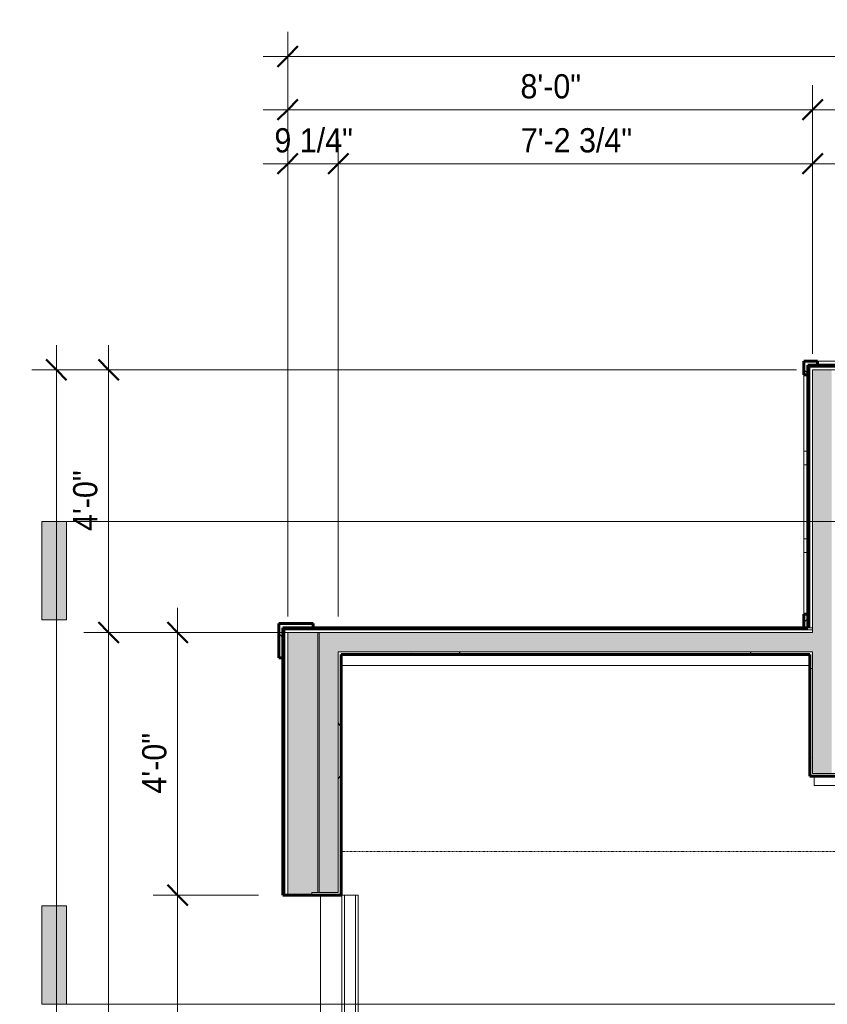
# Model space of a CAD drawing. Header units: inches. Extents: x -655 to 119, y -287 to 603.
# Tile 19 of 22: x -655 to -508, y 388 to 568. Entities that reach past the tile are written whole.
import ezdxf

# ---------------------------------------------------------------- set-up
doc = ezdxf.new("R2010")
doc.units = ezdxf.units.IN
doc.header["$MEASUREMENT"] = 0
doc.linetypes.add('3B Center Short', pattern=[0.59375, 0.375, -0.0625, 0.09375, -0.0625])
doc.linetypes.add('Dash 1_16_', pattern=[0.125, 0.0625, -0.0625])
for name, color, linetype, lineweight in [('A-ANNO-DIMS', 1, 'Continuous', 9), ('A-ANNO-DIMS-48', 1, 'Continuous', 9), ('A-ANNO-SYMB', 6, 'Continuous', 9), ('A-DETL-MBND', 5, 'Continuous', 9), ('A-DOOR', 1, 'Continuous', 18), ('A-WALL', 2, 'Continuous', 18), ('A-WALL-MBNI', 2, 'Continuous', 18), ('A-WALL-PATT', 2, 'Continuous', 60), ('I-WALL', 2, 'Continuous', 18), ('S-FNDN-FTNG', 4, 'Continuous', 18)]:
    doc.layers.add(name, color=color, linetype=linetype, lineweight=lineweight)
doc.styles.add('Arial_1', font='arial.ttf', dxfattribs={"width": 0.9, "height": 4.425898})
doc.dimstyles.new('Linear_-_3_32__Arial_2', dxfattribs={"dimscale": 12, "dimtxt": 4.5, "dimasz": 0.3125, "dimexe": 0.375, "dimexo": 0.375, "dimgap": 0.0625, "dimtad": 1, "dimdec": 3, "dimrnd": 0.125, "dimzin": 3, "dimdsep": 46, "dimlunit": 4, "dimtxsty": 'Arial_1', "dimblk1": 'OBLIQUE', "dimblk2": 'OBLIQUE', "dimsah": 1, "dimcen": 0.09, "dimdle": 0.375, "dimazin": 0, "dimtfac": 1, "dimtdec": 3, "dimtix": 1, "dimtmove": 0, "dimatfit": 3, "dimfxl": 1, "dimtvp": 1, "dimfrac": 2, "dimtolj": 1, "dimtzin": 0, "dimarcsym": 2})
doc.dimstyles.new('Linear_-_3_32__Arial_Utility_Plans', dxfattribs={"dimscale": 12, "dimtxt": 4.5, "dimasz": 0.1875, "dimexe": 0.375, "dimexo": 0.375, "dimgap": 0.0625, "dimtad": 1, "dimrnd": 0.25, "dimzin": 3, "dimdsep": 46, "dimlunit": 4, "dimtxsty": 'Arial_1', "dimblk1": 'OBLIQUE', "dimblk2": 'OBLIQUE', "dimsah": 1, "dimcen": 0.09, "dimdle": 0.375, "dimazin": 0, "dimtfac": 1, "dimtix": 1, "dimtmove": 0, "dimatfit": 3, "dimfxl": 1, "dimtvp": 1, "dimfrac": 2, "dimtolj": 1, "dimtzin": 0, "dimarcsym": 2})
pattern_1 = [(135, (0, 0), (-4.006467, -4.006467), [])]
pattern_2 = [(0, (0, 0), (15.36, 3.84), [0.634, -10.886, 0.634, -10.886, -61.44]), (0, (0, 0), (15.36, 3.84), [-23.04, 0.634, -22.406, 0.634, -10.886, -26.88]), (0, (0, 0), (15.36, 3.84), [-57.6, 0.634, -7.046, 0.634, -18.566]), (120, (5.76, 1.92), (-11.005538, 11.38215), [0.634, -10.886, 0.634, -10.886, -61.44]), (120, (5.76, 1.92), (-11.005538, 11.38215), [-23.04, 0.634, -22.406, 0.634, -10.886, -26.88]), (120, (5.76, 1.92), (-11.005538, 11.38215), [-57.6, 0.634, -7.046, 0.634, -18.566]), (240, (7.68, 9.6), (-4.354462, -15.22215), [0.634, -10.886, 0.634, -10.886, -61.44]), (240, (7.68, 9.6), (-4.354462, -15.22215), [-23.04, 0.634, -22.406, 0.634, -10.886, -26.88]), (240, (7.68, 9.6), (-4.354462, -15.22215), [-57.6, 0.634, -7.046, 0.634, -18.566])]
pattern_3 = [(45, (0, 0), (-4.006467, 4.006467), []), (135, (0, 0), (-4.006467, -4.006467), [])]

# ---------------------------------------------------------------- blocks, each defined once
blk = doc.blocks.new('Upward sectional garage door - 16080-OH-2277246-First Floor Plan')
at = {"layer": 'A-DOOR', "linetype": 'Dash 1_16_', "lineweight": 9}
for p, q in [((-104, -101.3125), (-104, -5.3125)), ((104, -5.3125), (104, -101.3125)), ((104, -101.3125), (-104, -101.3125))]:
    blk.add_line(p, q, dxfattribs=at)
at = {"layer": 'A-DOOR'}
for p, q in [((-96, -8.4375), (-96, -5.4375)), ((-96, -5.4375), (96, -5.4375)), ((-96, -5.9375), (96, -5.9375)), ((96, -5.4375), (96, -8.4375)), ((-96, -7.9375), (96, -7.9375)), ((-96, -8.4375), (96, -8.4375))]:
    blk.add_line(p, q, dxfattribs=at)
blk = doc.blocks.new('Garage Slab Stem Wall - Slab Plan-2085818-First Floor Plan')
at = {"layer": 'A-DETL-MBND'}
blk.add_line((-510.79, 449.83), (-596.54, 449.83), dxfattribs=at)
blk = doc.blocks.new('Garage Slab Mech Room - Garage Slab Mech Room-2087739-First Floor Plan')
at = {"layer": 'A-DETL-MBND'}
for p, q in [((-510, 429.58), (-510, 427.88)), ((-475.16, 427.88), (-510, 427.88)), ((-407.75, 427.88), (-472.82, 427.88)), ((-372.29, 427.88), (-405.41, 427.88))]:
    blk.add_line(p, q, dxfattribs=at)
blk = doc.blocks.new('Garage Slab - Garage Slab-2090592-First Floor Plan')
at = {"layer": 'A-DETL-MBND'}
blk.add_line((-600.29, 407.83), (-600.29, 215.83), dxfattribs=at)
blk = doc.blocks.new('Section - 3_32_ x 3_8_-54337-First Floor Plan')
at = {"layer": 'A-ANNO-SYMB'}
blk.add_hatch(color=256, dxfattribs=at).paths.add_polyline_path([(0, 0.375), (0, 0), (-0.09375, 0), (-0.09375, 0.375)], flags=0)
for p, q in [((0, 0.375), (-0.09375, 0.375)), ((-0.09375, 0.375), (-0.09375, 0)), ((0, 0), (0, 0.375)), ((-0.09375, 0), (0, 0))]:
    blk.add_line(p, q, dxfattribs=at)
blk = doc.blocks.new('DIMBLOCK2-First Floor Plan')
at = {"layer": 'A-ANNO-DIMS-48', "transparency": 16777216}
for p, q in [((-606.29, 458.77), (-606.29, 565.63)), ((-366.29, 506.77), (-366.29, 565.63)), ((-610.79, 561.13), (-361.79, 561.13)), ((-606.29, 561.13), (-606.29, 458.77)), ((-366.29, 561.13), (-366.29, 506.77))]:
    blk.add_line(p, q, dxfattribs=at)
at = {"layer": 'A-ANNO-DIMS-48', "lineweight": 50, "transparency": 16777216}
for p, q in [((-606.29, 561.13), (-604.41, 563)), ((-366.29, 561.13), (-364.41, 563)), ((-606.29, 561.13), (-608.16, 559.25)), ((-366.29, 561.13), (-368.16, 559.25))]:
    blk.add_line(p, q, dxfattribs=at)
at = {"layer": 'A-ANNO-DIMS-48', "color": 0, "transparency": 16777216, "insert": (-493.24, 567.62), "char_height": 4.426, "width": 16.6985, "attachment_point": 1, "line_spacing_factor": 0.938532, "style": 'Arial_1'}
blk.add_mtext('20\'-0"', dxfattribs=at)
blk = doc.blocks.new('_Oblique')
at = {"color": 0, "linetype": 'ByBlock', "lineweight": -2}
blk.add_line((-0.5, -0.5), (0.5, 0.5), dxfattribs=at)
blk = doc.blocks.new('DIMBLOCK3-First Floor Plan')
at = {"layer": 'A-ANNO-DIMS-48', "transparency": 16777216}
for p, q in [((-648.59, 187.33), (-648.59, 508.33)), ((-513.22, 503.83), (-653.09, 503.83)), ((-648.59, 503.83), (-513.22, 503.83)), ((-606.35, 191.83), (-653.09, 191.83)), ((-648.59, 191.83), (-606.35, 191.83))]:
    blk.add_line(p, q, dxfattribs=at)
at = {"layer": 'A-ANNO-DIMS-48', "lineweight": 50, "transparency": 16777216}
for p, q in [((-648.59, 503.83), (-650.47, 505.71)), ((-648.59, 503.83), (-646.72, 501.96)), ((-648.59, 191.83), (-650.47, 193.71)), ((-648.59, 191.83), (-646.72, 189.96))]:
    blk.add_line(p, q, dxfattribs=at)
at = {"layer": 'A-ANNO-DIMS-48', "color": 0, "transparency": 16777216, "insert": (-655.08, 340.87), "char_height": 4.426, "width": 16.6985, "attachment_point": 1, "rotation": 90, "line_spacing_factor": 0.938532, "style": 'Arial_1'}
blk.add_mtext('26\'-0"', dxfattribs=at)
blk = doc.blocks.new('DIMBLOCK12-First Floor Plan')
at = {"layer": 'A-ANNO-DIMS-48', "lineweight": 50, "transparency": 16777216}
for p, q in [((-639.05, 455.83), (-640.92, 457.71)), ((-639.05, 455.83), (-637.17, 453.96)), ((-639.05, 191.83), (-640.92, 193.71)), ((-639.05, 191.83), (-637.17, 189.96))]:
    blk.add_line(p, q, dxfattribs=at)
at = {"layer": 'A-ANNO-DIMS-48', "transparency": 16777216}
for p, q in [((-606.35, 455.83), (-643.55, 455.83)), ((-639.05, 187.33), (-639.05, 455.83)), ((-639.05, 455.83), (-606.35, 455.83)), ((-606.35, 191.83), (-643.55, 191.83)), ((-639.05, 191.83), (-606.35, 191.83))]:
    blk.add_line(p, q, dxfattribs=at)
at = {"layer": 'A-ANNO-DIMS-48', "color": 0, "transparency": 16777216, "insert": (-645.54, 316.87), "char_height": 4.426, "width": 16.6985, "attachment_point": 1, "rotation": 90, "line_spacing_factor": 0.938532, "style": 'Arial_1'}
blk.add_mtext('22\'-0"', dxfattribs=at)
blk = doc.blocks.new('DIMBLOCK13-First Floor Plan')
at = {"layer": 'A-ANNO-DIMS-48', "transparency": 16777216}
for p, q in [((-639.05, 455.83), (-639.05, 508.33)), ((-513.22, 503.83), (-643.55, 503.83)), ((-639.05, 503.83), (-513.22, 503.83)), ((-606.35, 455.83), (-643.55, 455.83)), ((-639.05, 455.83), (-606.35, 455.83))]:
    blk.add_line(p, q, dxfattribs=at)
at = {"layer": 'A-ANNO-DIMS-48', "lineweight": 50, "transparency": 16777216}
for p, q in [((-639.05, 503.83), (-640.92, 505.71)), ((-639.05, 503.83), (-637.17, 501.96)), ((-639.05, 455.83), (-640.92, 457.71)), ((-639.05, 455.83), (-637.17, 453.96))]:
    blk.add_line(p, q, dxfattribs=at)
at = {"layer": 'A-ANNO-DIMS-48', "color": 0, "transparency": 16777216, "insert": (-645.54, 474.4), "char_height": 4.426, "width": 13.0431, "attachment_point": 1, "rotation": 90, "line_spacing_factor": 0.938532, "style": 'Arial_1'}
blk.add_mtext('4\'-0"', dxfattribs=at)
blk = doc.blocks.new('DIMBLOCK14-First Floor Plan')
at = {"layer": 'A-ANNO-DIMS-48', "transparency": 16777216}
for p, q in [((-606.29, 458.77), (-606.29, 555.9)), ((-510.29, 506.77), (-510.29, 555.9)), ((-610.79, 551.4), (-510.29, 551.4)), ((-606.29, 551.4), (-606.29, 458.77)), ((-510.29, 551.4), (-510.29, 506.77))]:
    blk.add_line(p, q, dxfattribs=at)
at = {"layer": 'A-ANNO-DIMS-48', "lineweight": 50, "transparency": 16777216}
for p, q in [((-606.29, 551.4), (-604.41, 553.27)), ((-510.29, 551.4), (-508.41, 553.27)), ((-606.29, 551.4), (-608.16, 549.52)), ((-510.29, 551.4), (-512.16, 549.52))]:
    blk.add_line(p, q, dxfattribs=at)
at = {"layer": 'A-ANNO-DIMS-48', "color": 0, "transparency": 16777216, "insert": (-563.72, 557.89), "char_height": 4.426, "width": 13.0431, "attachment_point": 1, "line_spacing_factor": 0.938532, "style": 'Arial_1'}
blk.add_mtext('8\'-0"', dxfattribs=at)
blk = doc.blocks.new('DIMBLOCK15-First Floor Plan')
at = {"layer": 'A-ANNO-DIMS-48', "transparency": 16777216}
for p, q in [((-510.29, 506.77), (-510.29, 555.9)), ((-366.29, 506.77), (-366.29, 555.9)), ((-510.29, 551.4), (-361.79, 551.4)), ((-510.29, 551.4), (-510.29, 506.77)), ((-366.29, 551.4), (-366.29, 506.77))]:
    blk.add_line(p, q, dxfattribs=at)
at = {"layer": 'A-ANNO-DIMS-48', "lineweight": 50, "transparency": 16777216}
for p, q in [((-510.29, 551.4), (-508.41, 553.27)), ((-366.29, 551.4), (-364.41, 553.27)), ((-510.29, 551.4), (-512.16, 549.52)), ((-366.29, 551.4), (-368.16, 549.52))]:
    blk.add_line(p, q, dxfattribs=at)
at = {"layer": 'A-ANNO-DIMS-48', "color": 0, "transparency": 16777216, "insert": (-445.24, 557.89), "char_height": 4.426, "width": 16.6985, "attachment_point": 1, "line_spacing_factor": 0.938532, "style": 'Arial_1'}
blk.add_mtext('12\'-0"', dxfattribs=at)
blk = doc.blocks.new('DIMBLOCK16-First Floor Plan')
at = {"layer": 'A-ANNO-DIMS-48', "transparency": 16777216}
for p, q in [((-606.29, 458.77), (-606.29, 546.03)), ((-597.04, 458.77), (-597.04, 546.03)), ((-610.79, 541.53), (-597.04, 541.53)), ((-606.29, 541.53), (-606.29, 458.77)), ((-597.04, 541.53), (-597.04, 458.77))]:
    blk.add_line(p, q, dxfattribs=at)
at = {"layer": 'A-ANNO-DIMS-48', "lineweight": 50, "transparency": 16777216}
for p, q in [((-606.29, 541.53), (-604.41, 543.41)), ((-597.04, 541.53), (-595.16, 543.41)), ((-606.29, 541.53), (-608.16, 539.66)), ((-597.04, 541.53), (-598.91, 539.66))]:
    blk.add_line(p, q, dxfattribs=at)
at = {"layer": 'A-ANNO-DIMS-48', "color": 0, "transparency": 16777216, "insert": (-608.72, 548.02), "char_height": 4.426, "width": 16.9477, "attachment_point": 1, "line_spacing_factor": 0.938532, "style": 'Arial_1'}
blk.add_mtext('9 1/4"', dxfattribs=at)
blk = doc.blocks.new('DIMBLOCK17-First Floor Plan')
at = {"layer": 'A-ANNO-DIMS-48', "transparency": 16777216}
for p, q in [((-597.04, 458.77), (-597.04, 546.03)), ((-510.29, 506.77), (-510.29, 546.03)), ((-597.04, 541.53), (-505.79, 541.53)), ((-597.04, 541.53), (-597.04, 458.77)), ((-510.29, 541.53), (-510.29, 506.77))]:
    blk.add_line(p, q, dxfattribs=at)
at = {"layer": 'A-ANNO-DIMS-48', "lineweight": 50, "transparency": 16777216}
for p, q in [((-597.04, 541.53), (-595.16, 543.41)), ((-510.29, 541.53), (-508.41, 543.41)), ((-597.04, 541.53), (-598.91, 539.66)), ((-510.29, 541.53), (-512.16, 539.66))]:
    blk.add_line(p, q, dxfattribs=at)
at = {"layer": 'A-ANNO-DIMS-48', "color": 0, "transparency": 16777216, "insert": (-563.66, 548.02), "char_height": 4.426, "width": 24.0092, "attachment_point": 1, "line_spacing_factor": 0.938532, "style": 'Arial_1'}
blk.add_mtext('7\'-2 3/4"', dxfattribs=at)
blk = doc.blocks.new('DIMBLOCK87-First Floor Plan')
at = {"layer": 'A-ANNO-DIMS-48', "lineweight": 50, "transparency": 16777216}
for p, q in [((-626.42, 407.83), (-628.29, 409.71)), ((-626.42, 407.83), (-624.54, 405.96)), ((-626.42, 217.21), (-628.29, 219.08)), ((-626.42, 217.21), (-624.54, 215.33))]:
    blk.add_line(p, q, dxfattribs=at)
at = {"layer": 'A-ANNO-DIMS-48', "transparency": 16777216}
for p, q in [((-611.66, 407.83), (-630.92, 407.83)), ((-626.42, 217.21), (-626.42, 407.83)), ((-626.42, 407.83), (-611.66, 407.83)), ((-611.66, 217.21), (-630.92, 217.21)), ((-626.42, 217.21), (-611.66, 217.21))]:
    blk.add_line(p, q, dxfattribs=at)
at = {"layer": 'A-ANNO-DIMS-48', "color": 0, "transparency": 16777216, "insert": (-632.91, 299.47), "char_height": 4.4259, "width": 31.32, "attachment_point": 1, "rotation": 90, "line_spacing_factor": 0.938532, "style": 'Arial_1'}
blk.add_mtext('15\'-10 5/8"', dxfattribs=at)
blk = doc.blocks.new('DIMBLOCK88-First Floor Plan')
at = {"layer": 'A-ANNO-DIMS-48', "transparency": 16777216}
for p, q in [((-626.42, 407.83), (-626.42, 460.33)), ((-606.35, 455.83), (-630.92, 455.83)), ((-626.42, 455.83), (-606.35, 455.83)), ((-611.66, 407.83), (-630.92, 407.83)), ((-626.42, 407.83), (-611.66, 407.83))]:
    blk.add_line(p, q, dxfattribs=at)
at = {"layer": 'A-ANNO-DIMS-48', "lineweight": 50, "transparency": 16777216}
for p, q in [((-626.42, 455.83), (-628.29, 457.71)), ((-626.42, 455.83), (-624.54, 453.96)), ((-626.42, 407.83), (-628.29, 409.71)), ((-626.42, 407.83), (-624.54, 405.96))]:
    blk.add_line(p, q, dxfattribs=at)
at = {"layer": 'A-ANNO-DIMS-48', "color": 0, "transparency": 16777216, "insert": (-632.91, 426.4), "char_height": 4.426, "width": 13.0431, "attachment_point": 1, "rotation": 90, "line_spacing_factor": 0.938532, "style": 'Arial_1'}
blk.add_mtext('4\'-0"', dxfattribs=at)
blk = doc.blocks.new('DIMBLOCK94-First Floor Plan')
at = {"layer": 'A-ANNO-DIMS-48', "transparency": 16777216}
for p, q in [((-510.29, 506.77), (-510.29, 546.03)), ((-440.29, 397.62), (-440.29, 546.03)), ((-514.79, 541.53), (-440.29, 541.53)), ((-510.29, 541.53), (-510.29, 506.77))]:
    blk.add_line(p, q, dxfattribs=at)
at = {"layer": 'A-ANNO-DIMS-48', "lineweight": 50, "transparency": 16777216}
for p, q in [((-510.29, 541.53), (-508.41, 543.41)), ((-440.29, 541.53), (-439.16, 542.66)), ((-510.29, 541.53), (-512.16, 539.66)), ((-440.29, 541.53), (-441.41, 540.41))]:
    blk.add_line(p, q, dxfattribs=at)
at = {"layer": 'A-ANNO-DIMS-48', "linetype": '3B Center Short', "transparency": 16777216}
blk.add_line((-440.29, 541.53), (-440.29, 397.62), dxfattribs=at)
at = {"layer": 'A-ANNO-DIMS-48', "color": 0, "transparency": 16777216, "insert": (-482.24, 548.02), "char_height": 4.426, "width": 16.6985, "attachment_point": 1, "line_spacing_factor": 0.938532, "style": 'Arial_1'}
blk.add_mtext('5\'-10"', dxfattribs=at)

msp = doc.modelspace()

# ---------------------------------------------------------------- hatches: boundary and pattern name
at = {"layer": 'A-WALL-PATT', "lineweight": 9}
h = msp.add_hatch(dxfattribs=at)
h.set_pattern_fill('FP_3', color=256, style=0, pattern_type=2)
h.set_pattern_definition(pattern_3)
h.paths.add_polyline_path([(-511.9111, 502.9571), (-511.1611, 502.9571), (-511.1611, 504.7071), (-509.4111, 504.7071), (-509.4111, 505.4571), (-511.9111, 505.4571), (-511.9111, 503.8321)], flags=0)
at = {"layer": 'A-WALL-PATT'}
for points in [[(-509.2445, 454.2696), (-506.7861, 454.2696), (-506.7861, 503.8321), (-510.2861, 503.8321), (-510.2861, 454.2696), (-509.3147, 454.2696)], [(-589.6053, 452.3321), (-510.2861, 452.3321), (-510.2861, 455.8321), (-597.0361, 455.8321), (-597.0361, 452.3321), (-594.2861, 452.3321)], [(-506.7861, 430.0821), (-506.7861, 454.2696), (-510.2861, 454.2696), (-510.2861, 430.0821), (-508.8622, 430.0821)]]:
    msp.add_hatch(color=256, dxfattribs=at).paths.add_polyline_path(points, flags=0)
at = {"layer": 'A-WALL-PATT', "lineweight": 9}
h = msp.add_hatch(dxfattribs=at)
h.set_pattern_fill('FP_3', color=256, style=0, pattern_type=2)
h.set_pattern_definition(pattern_3)
h.paths.add_polyline_path([(-511.1611, 456.7071), (-511.1611, 459.2071), (-511.9111, 459.2071), (-511.9111, 456.7071)], flags=0)
h = msp.add_hatch(dxfattribs=at)
h.set_pattern_fill('FP_3', color=256, style=0, pattern_type=2)
h.set_pattern_definition(pattern_3)
h.paths.add_polyline_path([(-607.4477, 451.2071), (-607.1611, 451.2071), (-607.1611, 456.7071), (-601.6611, 456.7071), (-601.6611, 457.4571), (-607.9111, 457.4571), (-607.9111, 451.2071)], flags=0)
h = msp.add_hatch(dxfattribs=at)
h.set_pattern_fill('FP_2', color=256, style=0, pattern_type=2)
h.set_pattern_definition(pattern_1)
h.paths.add_polyline_path([(-606.7861, 190.9571), (-606.7861, 215.8321), (-607.1611, 215.8321), (-607.1611, 190.9571)], flags=0)
h.paths.add_polyline_path([(-606.7861, 407.8321), (-606.7861, 456.7071), (-607.1611, 456.7071), (-607.1611, 407.8321)], flags=0)
h = msp.add_hatch(dxfattribs=at)
h.set_pattern_fill('FP_2', color=256, style=0, pattern_type=2)
h.set_pattern_definition(pattern_1)
h.paths.add_polyline_path([(-510.2861, 456.3321), (-510.2861, 456.7071), (-606.7861, 456.7071), (-606.7861, 456.3321), (-510.3162, 456.3321)], flags=0)
at = {"layer": 'A-WALL-PATT'}
h = msp.add_hatch(color=256, dxfattribs=at)
h.paths.add_polyline_path([(-606.2861, 191.8321), (-600.7861, 191.8321), (-600.7861, 215.3321), (-601.8486, 215.3321), (-601.8486, 215.8321), (-606.2861, 215.8321), (-606.2861, 197.8321)], flags=0)
h.paths.add_polyline_path([(-601.8486, 407.8321), (-601.8486, 408.3321), (-600.7861, 408.3321), (-600.7861, 455.8321), (-606.2861, 455.8321), (-606.2861, 407.8321), (-601.8598, 407.8321)], flags=0)
h = msp.add_hatch(color=256, dxfattribs=at)
h.paths.add_polyline_path([(-597.0361, 191.8321), (-597.0361, 215.3321), (-600.5361, 215.3321), (-600.5361, 191.8321), (-600.2861, 191.8321)], flags=0)
h.paths.add_polyline_path([(-600.5361, 408.3321), (-597.0361, 408.3321), (-597.0361, 455.8321), (-600.5361, 455.8321), (-600.5361, 427.6181)], flags=0)
at = {"layer": 'A-WALL-PATT', "lineweight": 9}
h = msp.add_hatch(dxfattribs=at)
h.set_pattern_fill('FP_1', color=256, style=0, pattern_type=2)
h.set_pattern_definition(pattern_2)
h.paths.add_polyline_path([(-596.5361, 195.3321), (-596.5361, 215.8321), (-601.8486, 215.8321), (-601.8486, 215.3321), (-597.0361, 215.3321), (-597.0361, 195.3321)], flags=0)
h.paths.add_polyline_path([(-600.5361, 407.8321), (-596.5361, 407.8321), (-596.5361, 452.3321), (-597.0361, 452.3321), (-597.0361, 408.3321), (-601.8486, 408.3321), (-601.8486, 407.8321), (-600.7861, 407.8321)], flags=0)
h = msp.add_hatch(dxfattribs=at)
h.set_pattern_fill('FP_1', color=256, style=0, pattern_type=2)
h.set_pattern_definition(pattern_2)
h.paths.add_polyline_path([(-589.6053, 451.8321), (-510.7861, 451.8321), (-510.7861, 452.3321), (-596.5361, 452.3321), (-596.5361, 451.8321), (-594.2861, 451.8321)], flags=0)
h = msp.add_hatch(dxfattribs=at)
h.set_pattern_fill('FP_1', color=256, style=0, pattern_type=2)
h.set_pattern_definition(pattern_2)
h.paths.add_polyline_path([(-510.7861, 429.5821), (-510.2861, 429.5821), (-510.2861, 452.3321), (-510.7861, 452.3321), (-510.7861, 430.0821)], flags=0)
h = msp.add_hatch(dxfattribs=at)
h.set_pattern_fill('FP_1', color=256, style=0, pattern_type=2)
h.set_pattern_definition(pattern_2)
h.paths.add_polyline_path([(-372.2861, 429.5821), (-370.2861, 429.5821), (-370.2861, 430.0821), (-404.2861, 430.0821), (-404.2861, 429.5821), (-372.6732, 429.5821)], flags=0)
h.paths.add_polyline_path([(-509.1219, 429.5821), (-476.2861, 429.5821), (-476.2861, 430.0821), (-510.2861, 430.0821), (-510.2861, 429.5821), (-509.2809, 429.5821)], flags=0)

# ---------------------------------------------------------------- linework, layer by layer
at = {"layer": 'A-ANNO-SYMB'}
for p, q in [((-330.8089, 476.1336), (-646.7721, 476.1336)), ((-330.8089, 387.8836), (-646.7721, 387.8836))]:
    msp.add_line(p, q, dxfattribs=at)
at = {"layer": 'A-WALL', "lineweight": 60}
for p, q in [((-509.4111, 505.4571), (-511.9111, 505.4571)), ((-511.9111, 505.4571), (-511.9111, 502.9571)), ((-511.1611, 459.2071), (-511.1611, 504.7071)), ((-511.1611, 504.7071), (-509.4111, 504.7071)), ((-509.4111, 504.7071), (-509.4111, 505.4571)), ((-509.4111, 504.7071), (-365.4111, 504.7071)), ((-511.9111, 502.9571), (-511.1611, 502.9571)), ((-511.1611, 459.2071), (-511.9111, 459.2071)), ((-511.9111, 459.2071), (-511.9111, 456.7071)), ((-511.1611, 456.7071), (-511.1611, 459.2071)), ((-601.6611, 457.4571), (-607.9111, 457.4571)), ((-607.9111, 457.4571), (-607.9111, 451.2071)), ((-601.6611, 456.7071), (-601.6611, 457.4571)), ((-607.1611, 456.7071), (-601.6611, 456.7071)), ((-607.1611, 451.2071), (-607.1611, 456.7071)), ((-511.9111, 456.7071), (-511.1611, 456.7071)), ((-607.9111, 451.2071), (-607.1611, 451.2071))]:
    msp.add_line(p, q, dxfattribs=at)
at = {"layer": 'A-WALL'}
for p, q in [((-510.7861, 504.3321), (-510.7861, 456.7071)), ((-365.7861, 504.3321), (-510.7861, 504.3321)), ((-510.2861, 503.8321), (-510.2861, 455.8321)), ((-366.2861, 503.8321), (-510.2861, 503.8321))]:
    msp.add_line(p, q, dxfattribs=at)
at = {"layer": 'A-WALL-MBNI', "lineweight": 9}
for p, q in [((-496.2861, 505.4571), (-509.4111, 505.4571)), ((-511.9111, 502.9571), (-511.9111, 459.2071)), ((-511.1611, 488.9571), (-511.9111, 488.9571)), ((-511.9111, 486.4571), (-511.1611, 486.4571)), ((-511.1611, 472.9571), (-511.9111, 472.9571)), ((-511.9111, 470.4571), (-511.1611, 470.4571))]:
    msp.add_line(p, q, dxfattribs=at)
at = {"layer": 'I-WALL'}
for p, q in [((-606.7861, 456.3321), (-606.7861, 407.8321)), ((-510.2861, 456.3321), (-606.7861, 456.3321)), ((-606.2861, 455.8321), (-606.2861, 407.8321)), ((-606.2861, 455.8321), (-510.2861, 455.8321)), ((-600.7861, 455.8321), (-600.7861, 408.3321)), ((-600.5361, 455.8321), (-600.5361, 408.3321)), ((-511.1611, 456.7071), (-510.2861, 456.7071)), ((-597.0361, 408.3321), (-597.0361, 452.3321)), ((-510.2861, 452.3321), (-597.0361, 452.3321)), ((-510.2861, 430.0821), (-510.2861, 452.3321)), ((-510.2861, 430.0821), (-476.2861, 430.0821)), ((-601.8486, 408.3321), (-597.0361, 408.3321)), ((-601.8486, 408.3321), (-601.8486, 407.8321))]:
    msp.add_line(p, q, dxfattribs=at)
at = {"layer": 'I-WALL', "lineweight": 60}
for p, q in [((-511.9111, 456.7071), (-601.6611, 456.7071)), ((-596.5361, 407.8321), (-596.5361, 451.8321)), ((-596.5361, 451.8321), (-510.7861, 451.8321)), ((-510.7861, 451.8321), (-510.7861, 429.5821)), ((-607.1611, 451.2071), (-607.1611, 407.8321)), ((-510.7861, 429.5821), (-476.2861, 429.5821)), ((-607.1611, 407.8321), (-596.5361, 407.8321))]:
    msp.add_line(p, q, dxfattribs=at)

# ---------------------------------------------------------------- block references
at = {"layer": 'A-ANNO-SYMB', "extrusion": (0, 0, -1), "xscale": 47.99999999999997, "yscale": 47.99999999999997, "zscale": 47.99999999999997, "rotation": 180}
msp.add_blockref('Section - 3_32_ x 3_8_-54337-First Floor Plan', (646.7721, 476.1336), dxfattribs=at)
at = {"layer": 'A-ANNO-SYMB', "xscale": 47.99999999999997, "yscale": 47.99999999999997, "zscale": 47.99999999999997}
msp.add_blockref('Section - 3_32_ x 3_8_-54337-First Floor Plan', (-646.7721, 387.8836), dxfattribs=at)
at = {"layer": 'A-DOOR', "rotation": 89.99999999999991}
msp.add_blockref('Upward sectional garage door - 16080-OH-2277246-First Floor Plan', (-601.8486, 311.8321), dxfattribs=at)
at = {"layer": 'S-FNDN-FTNG', "lineweight": 9}
for name in ['Garage Slab Stem Wall - Slab Plan-2085818-First Floor Plan', 'Garage Slab Mech Room - Garage Slab Mech Room-2087739-First Floor Plan', 'Garage Slab - Garage Slab-2090592-First Floor Plan']:
    msp.add_blockref(name, (0, 0), dxfattribs=at)

# ---------------------------------------------------------------- dimensions: what is measured, and where the dimension line sits
at = {"layer": 'A-ANNO-DIMS'}
for base, p1, p2, dimstyle, override, picture, middle in [((-366.2861, 561.1266), (-606.2861, 454.2696), (-366.2861, 502.2696), 'Linear_-_3_32__Arial_2', {"dimpost": '<>', "dimfxl": 244.752937}, 'DIMBLOCK2-First Floor Plan', (-486.2861, 564.1364)), ((-510.2861, 551.3978), (-606.2861, 454.2696), (-510.2861, 502.2696), 'Linear_-_3_32__Arial_2', {"dimpost": '<>', "dimfxl": 107.331263}, 'DIMBLOCK14-First Floor Plan', (-558.2861, 554.4075)), ((-366.2861, 551.3978), (-510.2861, 502.2696), (-366.2861, 502.2696), 'Linear_-_3_32__Arial_2', {"dimpost": '<>', "dimfxl": 144}, 'DIMBLOCK15-First Floor Plan', (-438.2861, 554.4075)), ((-597.0361, 541.5306), (-606.2861, 454.2696), (-597.0361, 454.2696), 'Linear_-_3_32__Arial_2', {"dimpost": '<>', "dimfxl": 9.25}, 'DIMBLOCK16-First Floor Plan', (-601.6611, 544.569)), ((-510.2861, 541.5306), (-597.0361, 454.2696), (-510.2861, 502.2696), 'Linear_-_3_32__Arial_2', {"dimpost": '<>', "dimfxl": 99.14415}, 'DIMBLOCK17-First Floor Plan', (-553.6611, 544.5705)), ((-440.2861, 541.5306), (-510.2861, 502.2696), (-440.2861, 393.1242), 'Linear_-_3_32__Arial_Utility_Plans', {"dimpost": '<>', "dimfxl": 129.663838}, 'DIMBLOCK94-First Floor Plan', (-475.2861, 544.5403))]:
    dim = msp.add_linear_dim(base=base, p1=p1, p2=p2, dimstyle=dimstyle, override=override, dxfattribs=at)
    dim.commit()
    dim.dimension.update_dxf_attribs({"geometry": picture, "text_midpoint": middle})
for base, p1, p2, override, picture, middle in [((-648.5906, 503.8321), (-601.8486, 191.8321), (-508.7236, 503.8321), {"dimpost": '<>', "dimfxl": 325.601391}, 'DIMBLOCK3-First Floor Plan', (-651.6003, 347.8321)), ((-639.0473, 503.8321), (-601.8486, 455.8321), (-508.7236, 503.8321), {"dimpost": '<>', "dimfxl": 104.767675}, 'DIMBLOCK13-First Floor Plan', (-642.0571, 479.8321)), ((-626.4177, 455.8321), (-607.1611, 407.8321), (-601.8486, 455.8321), {"dimpost": '<>', "dimfxl": 48.293091}, 'DIMBLOCK88-First Floor Plan', (-629.4275, 431.8321)), ((-639.0473, 455.8321), (-601.8486, 191.8321), (-601.8486, 455.8321), {"dimpost": '<>', "dimfxl": 264}, 'DIMBLOCK12-First Floor Plan', (-642.0571, 323.8321)), ((-626.4177, 407.8321), (-607.1611, 217.2071), (-607.1611, 407.8321), {"dimpost": '<>', "dimfxl": 190.625}, 'DIMBLOCK87-First Floor Plan', (-629.4561, 312.5196))]:
    dim = msp.add_linear_dim(base=base, p1=p1, p2=p2, angle=90, dimstyle='Linear_-_3_32__Arial_2', override=override, dxfattribs=at)
    dim.commit()
    dim.dimension.update_dxf_attribs({"geometry": picture, "text_midpoint": middle})

doc.saveas('drawing.dxf')
